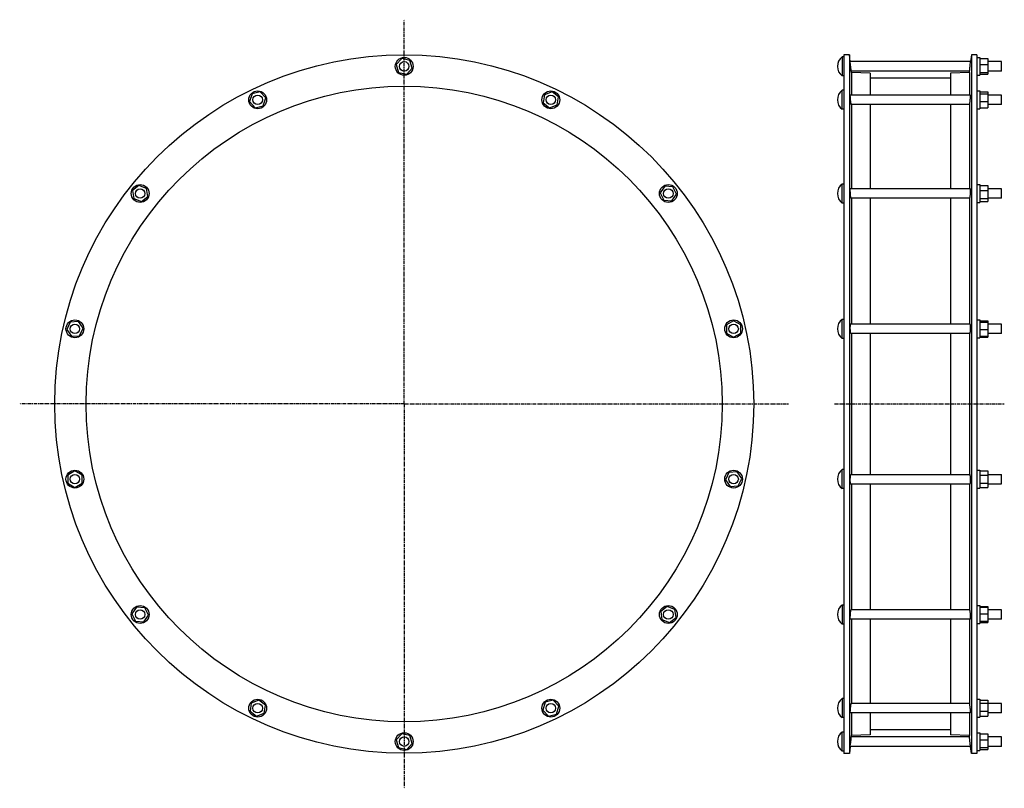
# Model space of a CAD drawing. Header units: millimetres. Extents: x -1365 to 292, y -529 to 765.
import ezdxf

# ---------------------------------------------------------------- set-up
doc = ezdxf.new("R2010")
doc.units = ezdxf.units.MM
doc.header["$LTSCALE"] = 16.335
doc.linetypes.add('CENTER', pattern=[0.6, 0.375, -0.075, 0.075, -0.075])
doc.layers.get('0').update_dxf_attribs({"linetype": 'CONTINUOUS'})
doc.layers.add('DEFAULT_1', color=7, linetype='CENTER')

msp = doc.modelspace()

# ---------------------------------------------------------------- linework, layer by layer
at = {"color": 7, "linetype": 'Continuous'}
for p, q in [((-722, 700), (-731.3, 689.9)), ((-708.4, 696.9), (-722, 700)), ((-704.4, 683.7), (-708.4, 696.9)), ((19, 702.8), (19, 670.8)), ((22, 702.8), (19, 702.8)), ((22, 706.5), (22, -470)), ((31.5, 706.5), (22, 706.5)), ((31.5, 706.5), (31.5, -470)), ((32.8, 694.8), (31.5, 706.5)), ((236.5, 706.5), (235.2, 694.8)), ((236.5, 706.5), (236.5, -470)), ((246, 706.5), (236.5, 706.5)), ((246, 706.5), (246, -470)), ((246, 701.8), (251, 701.8)), ((251, 701.8), (251, 671.8)), ((251, 700), (264, 700)), ((264, 700), (264, 673.5)), ((-731.3, 689.9), (-727.3, 676.6)), ((-713.7, 673.5), (-704.4, 683.7)), ((33.4, 688.6), (32.8, 694.8)), ((235.2, 694.8), (32.8, 694.8)), ((233.2, 676.7), (234.5, 688.6)), ((251, 689.9), (264, 689.9)), ((287, 694.8), (264, 694.8)), ((287, 678.8), (287, 694.8)), ((-727.3, 676.6), (-713.7, 673.5)), ((22, 670.8), (19, 670.8)), ((233.4, 678.8), (34.5, 678.8)), ((34.8, 676.7), (34.8, 638.5)), ((66.5, 675.1), (34.8, 676.7)), ((66.5, 675.1), (66.5, 638.5)), ((201.5, 667.1), (66.5, 667.1)), ((233.2, 676.7), (201.5, 675.1)), ((201.5, 675.1), (201.5, 638.5)), ((233.2, 676.7), (233.2, 638.5)), ((246, 671.8), (251, 671.8)), ((251, 676.6), (264, 676.6)), ((251, 673.5), (264, 673.5)), ((287, 678.8), (264, 678.8)), ((19, 614.5), (19, 646.5)), ((22, 646.5), (19, 646.5)), ((-974, 640.6), (-978, 627.4)), ((-960.4, 643.7), (-974, 640.6)), ((-951, 633.6), (-960.4, 643.7)), ((-955.1, 620.3), (-951, 633.6)), ((-482, 639.1), (-484.1, 625.4)), ((-469.1, 644.2), (-482, 639.1)), ((-458.3, 635.5), (-469.1, 644.2)), ((-460.4, 621.9), (-458.3, 635.5)), ((235.1, 638.5), (32.9, 638.5)), ((246, 645.5), (251, 645.5)), ((251, 645.5), (251, 615.5)), ((251, 644.2), (264, 644.2)), ((251, 643.7), (264, 643.7)), ((251, 640.6), (264, 640.6)), ((264, 644.2), (264, 616.8)), ((287, 638.5), (264, 638.5)), ((287, 622.5), (287, 638.5)), ((-978, 627.4), (-968.6, 617.2)), ((-968.6, 617.2), (-955.1, 620.3)), ((-484.1, 625.4), (-473.2, 616.8)), ((-473.2, 616.8), (-460.4, 621.9)), ((22, 614.5), (19, 614.5)), ((233.5, 622.5), (34.4, 622.5)), ((34.8, 622.5), (34.8, 480.7)), ((66.5, 622.5), (66.5, 480.7)), ((201.5, 622.5), (201.5, 480.7)), ((233.2, 622.5), (233.2, 480.7)), ((246, 615.5), (251, 615.5)), ((251, 627.4), (264, 627.4)), ((251, 617.2), (264, 617.2)), ((251, 616.8), (264, 616.8)), ((287, 622.5), (264, 622.5)), ((-1164.4, 486.4), (-1175.2, 477.8)), ((-1151.5, 481.4), (-1164.4, 486.4)), ((-1149.4, 467.7), (-1151.5, 481.4)), ((-279.4, 485.2), (-287.2, 473.8)), ((-265.6, 484.2), (-279.4, 485.2)), ((-259.6, 471.7), (-265.6, 484.2)), ((19, 456.7), (19, 488.7)), ((22, 488.7), (19, 488.7)), ((234.8, 480.7), (33.1, 480.7)), ((246, 487.7), (251, 487.7)), ((251, 487.7), (251, 457.7)), ((251, 486.4), (264, 486.4)), ((264, 486.4), (264, 459)), ((287, 480.7), (264, 480.7)), ((287, 464.7), (287, 480.7)), ((-1175.2, 477.8), (-1173.1, 464.1)), ((-1173.1, 464.1), (-1160.3, 459)), ((-1160.3, 459), (-1149.4, 467.7)), ((-287.2, 473.8), (-281.2, 461.3)), ((-267.4, 460.3), (-259.6, 471.7)), ((233.7, 464.7), (34.2, 464.7)), ((34.8, 464.7), (34.8, 252.8)), ((66.5, 464.7), (66.5, 252.8)), ((201.5, 464.7), (201.5, 252.8)), ((233.2, 464.7), (233.2, 252.8)), ((251, 477.8), (264, 477.8)), ((251, 464.1), (264, 464.1)), ((287, 464.7), (264, 464.7)), ((-281.2, 461.3), (-267.4, 460.3)), ((22, 456.7), (19, 456.7)), ((246, 457.7), (251, 457.7)), ((251, 459), (264, 459)), ((-1279.9, 256.2), (-1285.9, 243.7)), ((-1266.1, 257.2), (-1279.9, 256.2)), ((-1258.3, 245.8), (-1266.1, 257.2)), ((-163.6, 258.6), (-175.6, 251.7)), ((-175.6, 251.7), (-175.6, 237.8)), ((-151.6, 251.7), (-163.6, 258.6)), ((-151.6, 237.8), (-151.6, 251.7)), ((19, 228.8), (19, 260.8)), ((22, 260.8), (19, 260.8)), ((234.5, 252.8), (33.4, 252.8)), ((246, 259.8), (251, 259.8)), ((251, 259.8), (251, 229.8)), ((251, 258.6), (264, 258.6)), ((251, 257.2), (264, 257.2)), ((251, 256.2), (264, 256.2)), ((264, 258.6), (264, 230.9)), ((287, 252.8), (264, 252.8)), ((287, 236.8), (287, 252.8)), ((-1285.9, 243.7), (-1278.1, 232.3)), ((-1278.1, 232.3), (-1264.3, 233.3)), ((-1264.3, 233.3), (-1258.3, 245.8)), ((-175.6, 237.8), (-163.6, 230.9)), ((-163.6, 230.9), (-151.6, 237.8)), ((234.1, 236.8), (33.8, 236.8)), ((34.8, 236.8), (34.8, -0.2)), ((66.5, 236.8), (66.5, -0.2)), ((201.5, 236.8), (201.5, -0.2)), ((233.2, 236.8), (233.2, -0.2)), ((251, 243.7), (264, 243.7)), ((251, 232.3), (264, 232.3)), ((287, 236.8), (264, 236.8)), ((22, 228.8), (19, 228.8)), ((246, 229.8), (251, 229.8)), ((251, 230.9), (264, 230.9)), ((-1272.1, 5.6), (-1284.1, -1.3)), ((-1260.1, -1.3), (-1272.1, 5.6)), ((-171.4, 3.2), (-177.4, -9.3)), ((-157.6, 4.2), (-171.4, 3.2)), ((-149.8, -7.2), (-157.6, 4.2)), ((19, -24.2), (19, 7.8)), ((22, 7.8), (19, 7.8)), ((246, 6.8), (251, 6.8)), ((251, 6.8), (251, -23.2)), ((251, 5.6), (264, 5.6)), ((264, 5.6), (264, -22.1)), ((-1284.1, -1.3), (-1284.1, -15.2)), ((-1284.1, -15.2), (-1272.1, -22.1)), ((-1272.1, -22.1), (-1260.1, -15.2)), ((-1260.1, -15.2), (-1260.1, -1.3)), ((-177.4, -9.3), (-169.6, -20.7)), ((-155.8, -19.7), (-149.8, -7.2)), ((33.4, -16.2), (234.5, -16.2)), ((33.8, -0.2), (234.1, -0.2)), ((34.8, -16.2), (34.8, -228.2)), ((66.5, -16.2), (66.5, -228.2)), ((201.5, -16.2), (201.5, -228.2)), ((233.2, -16.2), (233.2, -228.2)), ((251, -1.3), (264, -1.3)), ((251, -15.2), (264, -15.2)), ((264, -0.2), (287, -0.2)), ((264, -16.2), (287, -16.2)), ((287, -16.2), (287, -0.2)), ((-169.6, -20.7), (-155.8, -19.7)), ((22, -24.2), (19, -24.2)), ((246, -23.2), (251, -23.2)), ((251, -22.1), (264, -22.1)), ((-1168.3, -223.7), (-1176.2, -235.1)), ((-1154.5, -224.7), (-1168.3, -223.7)), ((-1148.5, -237.2), (-1154.5, -224.7)), ((-275.4, -222.5), (-286.3, -231.1)), ((-286.3, -231.1), (-284.2, -244.8)), ((-262.6, -227.6), (-275.4, -222.5)), ((-260.5, -241.2), (-262.6, -227.6)), ((22, -220.2), (19, -220.2)), ((19, -220.2), (19, -252.2)), ((233.7, -228.2), (34.2, -228.2)), ((246, -221.2), (251, -221.2)), ((251, -221.2), (251, -251.2)), ((251, -222.5), (264, -222.5)), ((251, -223.7), (264, -223.7)), ((264, -222.5), (264, -249.9)), ((287, -228.2), (264, -228.2)), ((287, -244.2), (287, -228.2)), ((-1176.2, -235.1), (-1170.1, -247.6)), ((-1170.1, -247.6), (-1156.3, -248.6)), ((-1156.3, -248.6), (-1148.5, -237.2)), ((-284.2, -244.8), (-271.3, -249.9)), ((-271.3, -249.9), (-260.5, -241.2)), ((234.8, -244.2), (33.1, -244.2)), ((34.8, -244.2), (34.8, -385.9)), ((66.5, -244.2), (66.5, -385.9)), ((201.5, -244.2), (201.5, -385.9)), ((233.2, -244.2), (233.2, -385.9)), ((251, -235.1), (264, -235.1)), ((251, -247.6), (264, -247.6)), ((287, -244.2), (264, -244.2)), ((22, -252.2), (19, -252.2)), ((246, -251.2), (251, -251.2)), ((251, -248.6), (264, -248.6)), ((251, -249.9), (264, -249.9)), ((-962.5, -380.2), (-975.3, -385.3)), ((-951.6, -388.9), (-962.5, -380.2)), ((-467.1, -380.7), (-480.6, -383.8)), ((-457.7, -390.8), (-467.1, -380.7)), ((22, -377.9), (19, -377.9)), ((19, -377.9), (19, -409.9)), ((246, -378.9), (251, -378.9)), ((251, -378.9), (251, -408.9)), ((251, -380.2), (264, -380.2)), ((264, -380.2), (264, -407.6)), ((-975.3, -385.3), (-977.4, -399)), ((-953.7, -402.6), (-951.6, -388.9)), ((-480.6, -383.8), (-484.7, -397)), ((-484.7, -397), (-475.3, -407.2)), ((-461.7, -404.1), (-457.7, -390.8)), ((233.5, -385.9), (34.4, -385.9)), ((251, -385.3), (264, -385.3)), ((287, -385.9), (264, -385.9)), ((287, -401.9), (287, -385.9)), ((-977.4, -399), (-966.6, -407.6)), ((-966.6, -407.6), (-953.7, -402.6)), ((-475.3, -407.2), (-461.7, -404.1)), ((22, -409.9), (19, -409.9)), ((235.1, -401.9), (32.9, -401.9)), ((34.8, -401.9), (34.8, -440.2)), ((66.5, -401.9), (66.5, -438.6)), ((201.5, -401.9), (201.5, -438.6)), ((233.2, -401.9), (233.2, -440.2)), ((246, -408.9), (251, -408.9)), ((251, -399), (264, -399)), ((251, -407.6), (264, -407.6)), ((287, -401.9), (264, -401.9)), ((201.5, -430.6), (66.5, -430.6)), ((-722, -437), (-731.3, -447.1)), ((-731.3, -447.1), (-727.3, -460.4)), ((-708.4, -440.1), (-722, -437)), ((-704.4, -453.3), (-708.4, -440.1)), ((22, -434.2), (19, -434.2)), ((19, -466.2), (19, -434.2)), ((33.5, -451.7), (34.8, -440.2)), ((34.2, -445.5), (34.3, -443.9)), ((233.4, -442.2), (34.5, -442.2)), ((66.5, -438.6), (34.8, -440.2)), ((233.2, -440.2), (201.5, -438.6)), ((233.4, -442.2), (233.2, -440.2)), ((234.7, -453.8), (233.4, -442.2)), ((246, -435.2), (251, -435.2)), ((251, -435.2), (251, -465.2)), ((251, -437), (264, -437)), ((251, -447.1), (264, -447.1)), ((264, -437), (264, -463.5)), ((287, -442.2), (264, -442.2)), ((287, -458.2), (287, -442.2)), ((-727.3, -460.4), (-713.7, -463.5)), ((-713.7, -463.5), (-704.4, -453.3)), ((32.8, -458.2), (31.5, -470)), ((32.8, -458.2), (33.8, -448.4)), ((32.8, -457.5), (33.5, -451.7)), ((235.2, -458.2), (32.8, -458.2)), ((235.2, -458.2), (234.1, -448.4)), ((235, -456.3), (234.7, -453.8)), ((235.1, -457.5), (235, -456.3)), ((236.5, -470), (235.2, -458.2)), ((251, -460.4), (264, -460.4)), ((251, -463.5), (264, -463.5)), ((287, -458.2), (264, -458.2)), ((22, -466.2), (19, -466.2)), ((31.5, -470), (22, -470)), ((246, -470), (236.5, -470)), ((246, -465.2), (251, -465.2))]:
    msp.add_line(p, q, dxfattribs=at)
for points in [[(34.8, 676.7), (33.3, 689.6), (33.2, 690.6)], [(233.6, 680.7), (233.7, 681.4), (235.2, 694.8)], [(34.3, -443.9), (34.5, -442.5), (34.5, -442.2)], [(235.2, -458.2), (235.2, -458.1), (235.1, -457.5)]]:
    msp.add_lwpolyline(points, dxfattribs=at)
for centre, radius in [((-717.9, 118.3), 588.2), ((-717.9, 686.8), 15), ((-717.9, 686.8), 8), ((-717.9, 118.3), 535.2), ((-964.5, 630.5), 15), ((-964.5, 630.5), 8), ((-471.2, 630.5), 15), ((-471.2, 630.5), 8), ((-1162.3, 472.7), 15), ((-1162.3, 472.7), 8), ((-273.4, 472.7), 15), ((-273.4, 472.7), 8), ((-1272.1, 244.8), 15), ((-1272.1, 244.8), 8), ((-163.6, 244.8), 15), ((-163.6, 244.8), 8), ((-1272.1, -8.2), 15), ((-163.6, -8.2), 15), ((-1272.1, -8.2), 8), ((-163.6, -8.2), 8), ((-1162.3, -236.2), 15), ((-1162.3, -236.2), 8), ((-273.4, -236.2), 15), ((-273.4, -236.2), 8), ((-964.5, -393.9), 15), ((-471.2, -393.9), 15), ((-964.5, -393.9), 8), ((-471.2, -393.9), 8), ((-717.9, -450.2), 15), ((-717.9, -450.2), 8)]:
    msp.add_circle(centre, radius, dxfattribs=at)
for centre in [(31, 686.8), (31, 630.5), (31, 472.7), (31, 244.8), (31, -8.2), (31, -236.2), (31, -393.9), (31, -450.2)]:
    msp.add_arc(centre, 20, 126.8699, 233.1301, dxfattribs=at)
for points, knots in [([(33.4, 628.7), (33.4, 629.3), (33.3, 630.5), (33.1, 632.2), (33, 633.6), (32.9, 634.7), (32.9, 635.4), (32.8, 636.1), (32.8, 636.7), (32.8, 637.2), (32.8, 637.6), (32.8, 637.9), (32.8, 638), (32.8, 638.2), (32.8, 638.3), (32.8, 638.4), (32.8, 638.4), (32.8, 638.4), (32.8, 638.5), (32.8, 638.5), (32.9, 638.5)], [0, 0, 0, 0, 0.18152, 0.363058, 0.535611, 0.615784, 0.690515, 0.758852, 0.819923, 0.87295, 0.917266, 0.935982, 0.952327, 0.966257, 0.977739, 0.98676, 0.993337, 0.995738, 0.997589, 1, 1, 1, 1]), ([(234.5, 628.7), (234.5, 629.3), (234.7, 630.5), (234.8, 632.2), (235, 633.6), (235, 634.7), (235.1, 635.4), (235.1, 636.1), (235.1, 636.7), (235.2, 637.2), (235.2, 637.6), (235.2, 637.9), (235.2, 638), (235.2, 638.2), (235.1, 638.3), (235.1, 638.4), (235.1, 638.4), (235.1, 638.4), (235.1, 638.5), (235.1, 638.5), (235.1, 638.5)], [0, 0, 0, 0, 0.18152, 0.363058, 0.535611, 0.615784, 0.690515, 0.758852, 0.819923, 0.87295, 0.917266, 0.935982, 0.952327, 0.966257, 0.977739, 0.98676, 0.993337, 0.995738, 0.997589, 1, 1, 1, 1]), ([(34.4, 622.5), (34.4, 622.5), (34.4, 622.5), (34.4, 622.5), (34.4, 622.5), (34.4, 622.6), (34.3, 622.7), (34.3, 622.9), (34.2, 623.2), (34.2, 623.5), (34.1, 623.8), (34, 624.4), (33.9, 625.2), (33.7, 626.3), (33.6, 627.4), (33.5, 628.3), (33.4, 628.7)], [0, 0, 0, 0, 0.002937, 0.00741, 0.013852, 0.022394, 0.045896, 0.077954, 0.118393, 0.16695, 0.223292, 0.287019, 0.434798, 0.606154, 0.796306, 1, 1, 1, 1]), ([(233.5, 622.5), (233.5, 622.5), (233.5, 622.5), (233.5, 622.5), (233.5, 622.5), (233.6, 622.6), (233.6, 622.7), (233.7, 622.9), (233.7, 623.2), (233.8, 623.5), (233.8, 623.8), (233.9, 624.4), (234, 625.2), (234.2, 626.3), (234.3, 627.4), (234.4, 628.3), (234.5, 628.7)], [0, 0, 0, 0, 0.002937, 0.00741, 0.013852, 0.022394, 0.045896, 0.077954, 0.118393, 0.16695, 0.223292, 0.287019, 0.434798, 0.606154, 0.796306, 1, 1, 1, 1]), ([(33.4, 467.7), (33.4, 468.4), (33.2, 469.7), (33, 471.8), (32.9, 474), (32.8, 476.1), (32.8, 477.7), (32.8, 478.8), (32.8, 479.4), (32.8, 479.8), (32.9, 480), (32.9, 480.2), (32.9, 480.4), (33, 480.5), (33, 480.6), (33, 480.7), (33.1, 480.7), (33.1, 480.7)], [0, 0, 0, 0, 0.14782, 0.313732, 0.485015, 0.648341, 0.79088, 0.85078, 0.901503, 0.923123, 0.942118, 0.958415, 0.971966, 0.982758, 0.987135, 0.990852, 1, 1, 1, 1]), ([(234.5, 467.7), (234.6, 468.4), (234.7, 469.7), (234.9, 471.8), (235.1, 474), (235.1, 476.1), (235.2, 477.7), (235.2, 478.8), (235.1, 479.4), (235.1, 479.8), (235.1, 480), (235, 480.2), (235, 480.4), (235, 480.5), (234.9, 480.6), (234.9, 480.7), (234.9, 480.7), (234.8, 480.7)], [0, 0, 0, 0, 0.14782, 0.313732, 0.485015, 0.648341, 0.79088, 0.85078, 0.901503, 0.923123, 0.942118, 0.958415, 0.971966, 0.982758, 0.987135, 0.990852, 1, 1, 1, 1]), ([(34.2, 464.7), (34.2, 464.7), (34.1, 464.8), (34.1, 464.8), (34, 464.9), (34, 465), (33.9, 465.2), (33.9, 465.3), (33.8, 465.6), (33.7, 466), (33.6, 466.7), (33.5, 467.3), (33.4, 467.7)], [0, 0, 0, 0, 0.030534, 0.054762, 0.086002, 0.124499, 0.170303, 0.223376, 0.283615, 0.424976, 0.592843, 1, 1, 1, 1]), ([(233.7, 464.7), (233.8, 464.7), (233.8, 464.8), (233.9, 464.8), (233.9, 464.9), (233.9, 465), (234, 465.2), (234, 465.3), (234.1, 465.6), (234.2, 466), (234.3, 466.7), (234.4, 467.3), (234.5, 467.7)], [0, 0, 0, 0, 0.030534, 0.054762, 0.086002, 0.124499, 0.170303, 0.223376, 0.283615, 0.424976, 0.592843, 1, 1, 1, 1]), ([(33.4, 237.6), (33.4, 237.8), (33.3, 238.3), (33.2, 239.2), (33, 240.2), (32.9, 241.3), (32.9, 242.6), (32.8, 244.3), (32.8, 246.5), (32.8, 248.6), (32.9, 249.9), (32.9, 250.6), (33, 251), (33, 251.4), (33.1, 251.8), (33.1, 252.1), (33.2, 252.3), (33.2, 252.5), (33.3, 252.6), (33.3, 252.7), (33.4, 252.8), (33.4, 252.8)], [0, 0, 0, 0, 0.045253, 0.102187, 0.169348, 0.24494, 0.326894, 0.41293, 0.587495, 0.749002, 0.819094, 0.850588, 0.879425, 0.905417, 0.9284, 0.948243, 0.964849, 0.978175, 0.983619, 0.988274, 1, 1, 1, 1]), ([(234.5, 237.6), (234.5, 237.8), (234.6, 238.3), (234.8, 239.2), (234.9, 240.2), (235, 241.3), (235.1, 242.6), (235.1, 244.3), (235.2, 246.5), (235.1, 248.6), (235.1, 249.9), (235, 250.6), (235, 251), (234.9, 251.4), (234.9, 251.8), (234.8, 252.1), (234.8, 252.3), (234.7, 252.5), (234.7, 252.6), (234.6, 252.7), (234.5, 252.8), (234.5, 252.8)], [0, 0, 0, 0, 0.045253, 0.102187, 0.169348, 0.24494, 0.326894, 0.41293, 0.587495, 0.749002, 0.819094, 0.850588, 0.879425, 0.905417, 0.9284, 0.948243, 0.964849, 0.978175, 0.983619, 0.988274, 1, 1, 1, 1]), ([(33.8, 236.8), (33.8, 236.8), (33.8, 236.8), (33.7, 236.8), (33.7, 236.9), (33.6, 237), (33.6, 237.1), (33.5, 237.3), (33.5, 237.5), (33.4, 237.6)], [0, 0, 0, 0, 0.054997, 0.122645, 0.209758, 0.319434, 0.453005, 0.611011, 1, 1, 1, 1]), ([(234.1, 236.8), (234.1, 236.8), (234.1, 236.8), (234.2, 236.8), (234.2, 236.9), (234.3, 237), (234.3, 237.1), (234.4, 237.3), (234.5, 237.5), (234.5, 237.6)], [0, 0, 0, 0, 0.054997, 0.122645, 0.209758, 0.319434, 0.453005, 0.611011, 1, 1, 1, 1]), ([(33.4, -16.2), (33.4, -16.2), (33.4, -16.2), (33.4, -16.2), (33.3, -16.1), (33.3, -16.1), (33.2, -16), (33.2, -15.8), (33.1, -15.6), (33.1, -15.3), (33, -14.9), (32.9, -14.4), (32.9, -13.9), (32.9, -13.3), (32.8, -12.4), (32.8, -11.2), (32.8, -9.8), (32.8, -8.2), (32.8, -6.7), (32.9, -5.2), (33, -4), (33.1, -3.2), (33.2, -2.6), (33.2, -2.1), (33.3, -1.6), (33.4, -1.2), (33.5, -0.9), (33.6, -0.6), (33.6, -0.5), (33.7, -0.4), (33.7, -0.3), (33.8, -0.3), (33.8, -0.2), (33.8, -0.2), (33.8, -0.2)], [0, 0, 0, 0, 0.002636, 0.005724, 0.009576, 0.014351, 0.020127, 0.026941, 0.043726, 0.064697, 0.089725, 0.118618, 0.151128, 0.186963, 0.225793, 0.310948, 0.403353, 0.499446, 0.595516, 0.687866, 0.772982, 0.811815, 0.847679, 0.880249, 0.909236, 0.934394, 0.955529, 0.972508, 0.979428, 0.985312, 0.990196, 0.994149, 0.99732, 1, 1, 1, 1]), ([(234.5, -16.2), (234.5, -16.2), (234.5, -16.2), (234.6, -16.2), (234.6, -16.1), (234.6, -16.1), (234.7, -16), (234.7, -15.8), (234.8, -15.6), (234.9, -15.3), (234.9, -14.9), (235, -14.4), (235, -13.9), (235.1, -13.3), (235.1, -12.4), (235.2, -11.2), (235.2, -9.8), (235.1, -8.2), (235.1, -6.7), (235, -5.2), (234.9, -4), (234.8, -3.2), (234.8, -2.6), (234.7, -2.1), (234.6, -1.6), (234.5, -1.2), (234.4, -0.9), (234.4, -0.6), (234.3, -0.5), (234.3, -0.4), (234.2, -0.3), (234.2, -0.3), (234.1, -0.2), (234.1, -0.2), (234.1, -0.2)], [0, 0, 0, 0, 0.002636, 0.005724, 0.009576, 0.014351, 0.020127, 0.026941, 0.043726, 0.064697, 0.089725, 0.118618, 0.151128, 0.186963, 0.225793, 0.310948, 0.403353, 0.499446, 0.595516, 0.687866, 0.772982, 0.811815, 0.847679, 0.880249, 0.909236, 0.934394, 0.955529, 0.972508, 0.979428, 0.985312, 0.990196, 0.994149, 0.99732, 1, 1, 1, 1]), ([(33.1, -244.2), (33.1, -244.2), (33.1, -244.2), (33, -244.1), (33, -244.1), (33, -244.1), (33, -244), (32.9, -243.9), (32.9, -243.7), (32.9, -243.5), (32.8, -243.2), (32.8, -242.8), (32.8, -242.4), (32.8, -242), (32.8, -241.3), (32.8, -240.4), (32.8, -239.2), (32.9, -237.9), (32.9, -236.6), (33, -234.9), (33.2, -233.2), (33.4, -231.6), (33.5, -230.6), (33.7, -229.7), (33.8, -229.2), (33.8, -229)], [0, 0, 0, 0, 0.001906, 0.004161, 0.007029, 0.010641, 0.015055, 0.020303, 0.033335, 0.04975, 0.06948, 0.092416, 0.11841, 0.14729, 0.178859, 0.249159, 0.327325, 0.411135, 0.498201, 0.58606, 0.75434, 0.830106, 0.897466, 0.9546, 1, 1, 1, 1]), ([(33.8, -229), (33.9, -228.9), (33.9, -228.7), (34, -228.5), (34, -228.4), (34.1, -228.3), (34.1, -228.2), (34.2, -228.2), (34.2, -228.2)], [0, 0, 0, 0, 0.399453, 0.560999, 0.696728, 0.806878, 0.892299, 1, 1, 1, 1]), ([(234.1, -229), (234.1, -228.9), (234, -228.7), (233.9, -228.5), (233.9, -228.4), (233.9, -228.3), (233.8, -228.2), (233.8, -228.2), (233.7, -228.2)], [0, 0, 0, 0, 0.399453, 0.560999, 0.696728, 0.806878, 0.892299, 1, 1, 1, 1]), ([(234.8, -244.2), (234.8, -244.2), (234.9, -244.2), (234.9, -244.1), (234.9, -244.1), (234.9, -244.1), (235, -244), (235, -243.9), (235, -243.7), (235.1, -243.5), (235.1, -243.2), (235.1, -242.8), (235.1, -242.4), (235.2, -242), (235.2, -241.3), (235.2, -240.4), (235.1, -239.2), (235.1, -237.9), (235, -236.6), (234.9, -234.9), (234.7, -233.2), (234.5, -231.6), (234.4, -230.6), (234.2, -229.7), (234.1, -229.2), (234.1, -229)], [0, 0, 0, 0, 0.001906, 0.004161, 0.007029, 0.010641, 0.015055, 0.020303, 0.033335, 0.04975, 0.06948, 0.092416, 0.11841, 0.14729, 0.178859, 0.249159, 0.327325, 0.411135, 0.498201, 0.58606, 0.75434, 0.830106, 0.897466, 0.9546, 1, 1, 1, 1]), ([(32.9, -401.9), (32.8, -401.9), (32.8, -401.9), (32.8, -401.9), (32.8, -401.8), (32.8, -401.8), (32.8, -401.7), (32.8, -401.5), (32.8, -401.2), (32.8, -400.6), (32.8, -400), (32.8, -399.2), (32.9, -398.3), (33, -397.4), (33, -396.3), (33.1, -395.2), (33.2, -394.1), (33.4, -392.7), (33.6, -390.9), (33.8, -389.6), (33.8, -388.9)], [0, 0, 0, 0, 0.00242, 0.004483, 0.007229, 0.010684, 0.014862, 0.02539, 0.055038, 0.095713, 0.146638, 0.206809, 0.275026, 0.349929, 0.43003, 0.51375, 0.599447, 0.685455, 0.851785, 1, 1, 1, 1]), ([(33.8, -388.9), (33.9, -388.7), (33.9, -388.3), (34, -387.7), (34.1, -387.2), (34.2, -386.7), (34.3, -386.4), (34.3, -386.2), (34.4, -386), (34.4, -386), (34.4, -386), (34.4, -385.9), (34.4, -385.9), (34.4, -385.9)], [0, 0, 0, 0, 0.218236, 0.413738, 0.58401, 0.72697, 0.840835, 0.924271, 0.954334, 0.976634, 0.984946, 0.991464, 1, 1, 1, 1]), ([(234.1, -388.9), (234.1, -388.7), (234, -388.3), (233.9, -387.7), (233.8, -387.2), (233.7, -386.7), (233.7, -386.4), (233.6, -386.2), (233.6, -386), (233.5, -386), (233.5, -386), (233.5, -385.9), (233.5, -385.9), (233.5, -385.9)], [0, 0, 0, 0, 0.218236, 0.413738, 0.58401, 0.72697, 0.840835, 0.924271, 0.954334, 0.976634, 0.984946, 0.991464, 1, 1, 1, 1]), ([(235.1, -401.9), (235.1, -401.9), (235.1, -401.9), (235.1, -401.9), (235.1, -401.8), (235.1, -401.8), (235.1, -401.7), (235.2, -401.5), (235.2, -401.2), (235.2, -400.6), (235.1, -400), (235.1, -399.2), (235, -398.3), (235, -397.4), (234.9, -396.3), (234.8, -395.2), (234.7, -394.1), (234.5, -392.7), (234.3, -390.9), (234.2, -389.6), (234.1, -388.9)], [0, 0, 0, 0, 0.00242, 0.004483, 0.007229, 0.010684, 0.014862, 0.02539, 0.055038, 0.095713, 0.146638, 0.206809, 0.275026, 0.349929, 0.43003, 0.51375, 0.599447, 0.685455, 0.851785, 1, 1, 1, 1])]:
    msp.add_open_spline(points, degree=3, knots=knots, dxfattribs=at)
at = {"layer": 'DEFAULT_1', "color": 7, "linetype": 'CENTER'}
for p, q in [((-717.9, 118.3), (-717.9, 765.4)), ((-717.9, 118.3), (-1365, 118.3)), ((-717.9, 118.3), (-717.9, -528.9)), ((-717.9, 118.3), (-70.7, 118.3)), ((6, 118.3), (292, 118.3))]:
    msp.add_line(p, q, dxfattribs=at)

doc.saveas('drawing.dxf')
